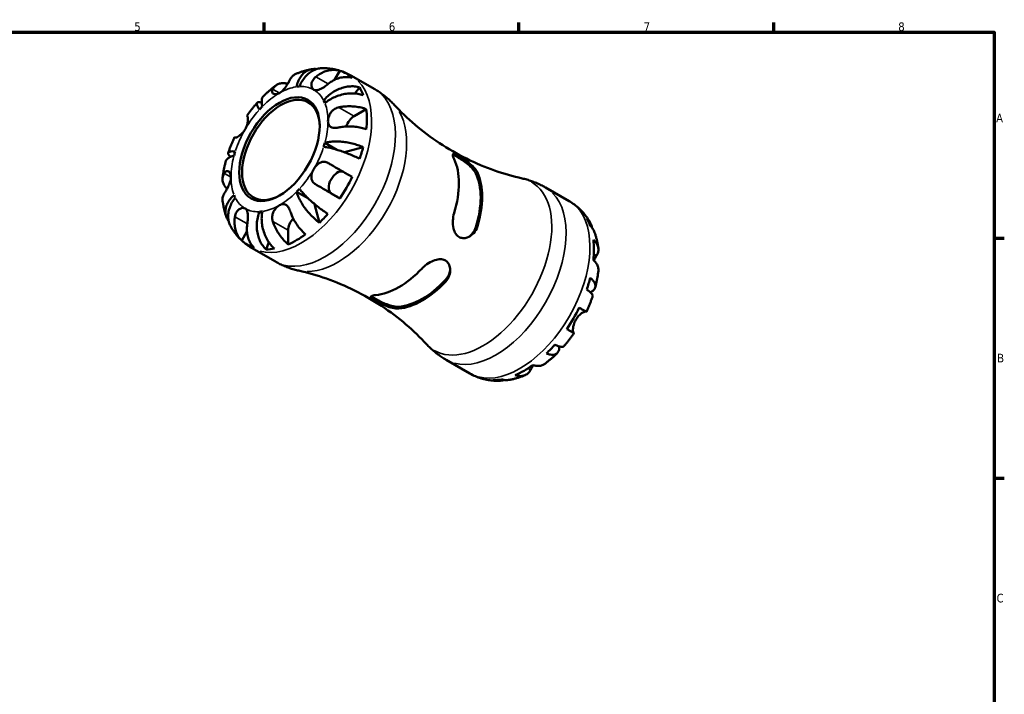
# Model space of a CAD drawing. Header units: millimetres. Extents: x -67 to 667, y 0 to 420.
# Tile 4 of 4: x 300 to 587, y 217 to 414. Entities that reach past the tile are written whole.
import ezdxf

# ---------------------------------------------------------------- set-up
doc = ezdxf.new("R2010")
doc.units = ezdxf.units.MM
for name, color, linetype, lineweight in [('Border (ISO)', 7, 'Continuous', 70), ('Visible (ISO)', 7, 'Continuous', 50), ('Visible Narrow (ISO)', 7, 'Continuous', 35)]:
    doc.layers.add(name, color=color, linetype=linetype, lineweight=lineweight)
doc.styles.add('Note Text (ISO)', font='tahoma.ttf')

# ---------------------------------------------------------------- blocks, each defined once
blk = doc.blocks.new('Borders Default Border')
at = {"layer": 'Border (ISO)'}
for p, q in [((371.25, 410), (371.25, 412.9)), ((445.5, 410), (445.5, 412.9)), ((519.75, 410), (519.75, 412.9)), ((584, 350), (586.9, 350)), ((584, 280), (586.9, 280))]:
    blk.add_line(p, q, dxfattribs=at)
at = {"layer": 'Border (ISO)', "flags": 128}
blk.add_lwpolyline([(10, 10), (10, 410), (584, 410), (584, 10), (10, 10)], dxfattribs=at)
at = {"layer": 'Border (ISO)', "color": 232, "true_color": 0xca0064, "char_height": 2.5, "attachment_point": 7, "style": 'Note Text (ISO)'}
for s, insert in [('5', (333.39, 410.35)), ('6', (407.58, 410.35)), ('7', (481.85, 410.4)), ('8', (556.06, 410.34)), ('A', (584.59, 383.75)), ('B', (584.89, 313.75)), ('C', (584.73, 243.71))]:
    blk.add_mtext(s, dxfattribs=dict(at, insert=insert))

msp = doc.modelspace()

# ---------------------------------------------------------------- linework, layer by layer
at = {"layer": 'Visible (ISO)'}
for p, q in [((391.751, 396.137), (393.291, 398.806)), ((396.54, 397.397), (403.483, 393.399)), ((397.665, 392.165), (399.075, 393.937)), ((388.59, 390.089), (389.34, 389.657)), ((397.483, 385.552), (401.013, 387.585)), ((388.936, 377.78), (392.446, 375.759)), ((394.651, 375.021), (400.088, 376.527)), ((453.236, 364.748), (460.18, 360.75)), ((380.695, 363.507), (384.133, 361.527)), ((393.291, 361.585), (390.795, 363.034)), ((387.354, 354.47), (385.958, 359.907)), ((369.877, 357.677), (370.625, 357.246)), ((364.699, 349.282), (366.226, 351.927)), ((378.25, 348.158), (378.25, 352.239)), ((371.79, 346.679), (372.616, 348.773)), ((367.596, 347.135), (374.539, 343.137)), ((424.292, 314.486), (431.236, 310.488))]:
    msp.add_line(p, q, dxfattribs=at)
for centre, major_axis, start_param, end_param in [((380.795, 372.999), (14.381, 24.973), 6.1560032, 6.4065), ((375.704, 375.931), (9.981, 17.332), 0.3587599, 0.4227708), ((380.795, 372.999), (14.381, 24.973), 5.8235409, 5.9535641), ((376.114, 375.695), (-7.985, -13.865), 2.372156, 7.0526219), ((375.704, 375.931), (9.981, 17.332), 1.1441581, 1.208169), ((375.704, 375.931), (9.981, 17.332), 5.8565471, 5.920558), ((380.795, 372.999), (-14.381, -24.973), 2.2290124, 2.4795092), ((397.483, 382.609), (1.797, 3.12), 0.7834645, 1.9182579), ((375.704, 375.931), (-9.981, -17.332), 1.9295562, 1.9935672), ((380.795, 372.999), (-14.381, -24.973), 1.8965501, 2.0265733), ((375.704, 375.931), (9.981, 17.332), 1.9295562, 1.9935672), ((410.494, 355.897), (12.348, 21.443), 5.0974192, 5.8942877), ((392.595, 366.152), (-1.797, -3.12), 3.2058999, 6.2812516), ((380.795, 372.999), (-14.381, -24.973), 1.4436142, 1.694111), ((417.282, 351.988), (12.045, 20.917), 5.0868124, 5.9048944), ((417.282, 351.988), (12.348, 21.443), 5.0974192, 5.8942877), ((375.704, 375.931), (-9.981, -17.332), 5.8565471, 5.920558), ((375.704, 375.931), (-9.981, -17.332), 1.1441581, 1.208169), ((375.704, 375.931), (-9.981, -17.332), 0.3587599, 0.4227708), ((380.795, 372.999), (-14.381, -24.973), 1.1111519, 1.2411751), ((380.795, 353.705), (1.797, 3.12), 1.2267569, 2.3542608), ((446.98, 334.886), (14.381, 24.973), 5.8235409, 5.9535641), ((380.795, 372.999), (-14.381, -24.973), 0.658216, 0.9087129), ((380.795, 372.999), (-14.381, -24.973), 6.1560032, 6.4065), ((446.98, 334.886), (14.381, 24.973), 5.370605, 5.6211019), ((380.795, 372.999), (-14.381, -24.973), 0.3257538, 0.455777), ((410.494, 355.897), (-12.348, -21.443), 0.3850302, 1.1818987), ((417.282, 351.988), (-12.045, -20.917), 0.3744235, 1.1925055), ((417.282, 351.988), (-12.348, -21.443), 0.3850302, 1.1818987), ((446.98, 334.886), (14.381, 24.973), 5.0381427, 5.168166), ((446.98, 334.886), (14.381, 24.973), 4.5852068, 4.8357037), ((446.98, 334.886), (14.381, 24.973), 4.2527446, 4.3827678), ((446.98, 334.886), (14.381, 24.973), 3.7998087, 4.0503055), ((446.98, 334.886), (-14.381, -24.973), 0.3257538, 0.455777)]:
    msp.add_ellipse(centre, major_axis=major_axis, ratio=0.5780931, start_param=start_param, end_param=end_param, dxfattribs=at)
msp.add_ellipse((375.704, 375.931), major_axis=(8.274, 14.368), ratio=0.5780931, dxfattribs=at)
for points, knots in [([(380.483, 397.861), (380.776, 397.984), (381.071, 398.101), (381.666, 398.323), (381.967, 398.428), (382.574, 398.626), (382.88, 398.718), (383.498, 398.89), (383.81, 398.969), (384.44, 399.113), (384.757, 399.178), (385.078, 399.236)], [0.13449766, 0.13449766, 0.13449766, 0.13449766, 0.17376263, 0.17376263, 0.2130276, 0.2130276, 0.25229257, 0.25229257, 0.29155754, 0.29155754, 0.33082251, 0.33082251, 0.33082251, 0.33082251]), ([(380.695, 394.104), (380.794, 394.603), (380.941, 395.126), (381.319, 396.097), (381.552, 396.545), (382.035, 397.293), (382.33, 397.661), (382.984, 398.289), (383.343, 398.55), (384.038, 398.934), (384.438, 399.093), (385.27, 399.286), (385.702, 399.32), (386.239, 399.295), (386.38, 399.282), (386.525, 399.263)], [4.0142513, 4.0142513, 4.0142513, 4.0142513, 4.1817861, 4.1817861, 4.3493209, 4.3493209, 4.5162129, 4.5162129, 4.683105, 4.683105, 4.8499282, 4.8499282, 5.0167515, 5.0167515, 5.0734986, 5.0734986, 5.0734986, 5.0734986]), ([(388.218, 399.532), (387.847, 399.529), (387.452, 399.488), (386.584, 399.302), (386.113, 399.136), (385.275, 398.739), (384.83, 398.471), (383.991, 397.824), (383.597, 397.447), (382.926, 396.681), (382.587, 396.221), (381.99, 395.228), (381.732, 394.695), (381.531, 394.185)], [0.36290587, 0.36290587, 0.36290587, 0.36290587, 0.49949435, 0.49949435, 0.66614868, 0.66614868, 0.83320875, 0.83320875, 1.00026882, 1.00026882, 1.16797277, 1.16797277, 1.33567673, 1.33567673, 1.33567673, 1.33567673]), ([(386.323, 397.057), (386.646, 397.319), (386.998, 397.569), (387.853, 398.095), (388.366, 398.344), (389.318, 398.708), (389.844, 398.858), (390.893, 399.033), (391.416, 399.059), (392.341, 399.012), (392.826, 398.937), (393.291, 398.806)], [4.42788405, 4.42788405, 4.42788405, 4.42788405, 4.5512464, 4.5512464, 4.71913293, 4.71913293, 4.88586959, 4.88586959, 5.05260626, 5.05260626, 5.21400469, 5.21400469, 5.21400469, 5.21400469]), ([(388.218, 399.533), (388.777, 399.537), (389.341, 399.516), (390.473, 399.416), (391.042, 399.337), (392.176, 399.118), (392.742, 398.977), (393.861, 398.633), (394.414, 398.429), (395.497, 397.959), (396.027, 397.693), (396.54, 397.397)], [0.45605904, 0.45605904, 0.45605904, 0.45605904, 0.52154012, 0.52154012, 0.5870212, 0.5870212, 0.65250229, 0.65250229, 0.71798337, 0.71798337, 0.78346445, 0.78346445, 0.78346445, 0.78346445]), ([(378.869, 396.334), (378.868, 396.332), (378.867, 396.33), (378.802, 396.209), (378.732, 396.08), (378.589, 395.819), (378.517, 395.69), (378.345, 395.389), (378.244, 395.215), (377.948, 394.724), (377.742, 394.401), (377.259, 393.721), (376.983, 393.374), (376.372, 392.746), (376.041, 392.476), (375.704, 392.282)], [-0.58332629, -0.58332629, -0.58332629, -0.58332629, -0.58206847, -0.58206847, -0.51861604, -0.51861604, -0.4628074, -0.4628074, -0.39473272, -0.39473272, -0.27692423, -0.27692423, -0.14288351, -0.14288351, 0, 0, 0, 0]), ([(380.484, 397.861), (380.352, 397.806), (380.228, 397.744), (379.836, 397.511), (379.56, 397.284), (379.15, 396.804), (378.997, 396.574), (378.869, 396.334)], [0.5982791, 0.5982791, 0.5982791, 0.5982791, 0.6675394, 0.6675394, 0.83495179, 0.83495179, 0.95687108, 0.95687108, 0.95687108, 0.95687108]), ([(385.704, 393.252), (385.574, 393.327), (385.459, 393.426), (385.256, 393.677), (385.171, 393.83), (385.025, 394.248), (384.989, 394.527), (385.034, 395.108), (385.109, 395.4), (385.327, 395.893), (385.442, 396.091), (385.714, 396.467), (385.869, 396.643), (386.131, 396.895), (386.225, 396.978), (386.323, 397.057)], [0, 0, 0, 0, 0.07774953, 0.07774953, 0.16081914, 0.16081914, 0.27783798, 0.27783798, 0.3882896, 0.3882896, 0.46542959, 0.46542959, 0.54035429, 0.54035429, 0.57953204, 0.57953204, 0.57953204, 0.57953204]), ([(396.891, 396.717), (396.426, 396.848), (395.941, 396.923), (395.016, 396.97), (394.493, 396.944), (393.444, 396.768), (392.918, 396.619), (391.966, 396.255), (391.453, 396.005), (390.598, 395.48), (390.246, 395.229), (389.923, 394.968)], [0.17075309, 0.17075309, 0.17075309, 0.17075309, 0.33215152, 0.33215152, 0.49888818, 0.49888818, 0.66562485, 0.66562485, 0.83351137, 0.83351137, 0.95687373, 0.95687373, 0.95687373, 0.95687373]), ([(371.086, 391.426), (371.318, 391.654), (371.553, 391.879), (372.029, 392.321), (372.269, 392.539), (372.754, 392.967), (373, 393.177), (373.496, 393.589), (373.746, 393.792), (374.252, 394.189), (374.508, 394.383), (374.766, 394.574)], [5.94598306, 5.94598306, 5.94598306, 5.94598306, 5.98561931, 5.98561931, 6.02525556, 6.02525556, 6.06489181, 6.06489181, 6.10452805, 6.10452805, 6.1441643, 6.1441643, 6.1441643, 6.1441643]), ([(375.704, 392.282), (375.497, 392.163), (375.291, 392.073), (374.871, 391.951), (374.66, 391.925), (374.196, 391.949), (373.968, 392.038), (373.706, 392.287), (373.636, 392.414), (373.585, 392.652), (373.581, 392.752), (373.605, 392.952), (373.629, 393.051), (373.696, 393.235), (373.733, 393.319), (373.778, 393.403)], [0, 0, 0, 0, 0.08783311, 0.08783311, 0.18435408, 0.18435408, 0.32279749, 0.32279749, 0.41754463, 0.41754463, 0.47774931, 0.47774931, 0.53276241, 0.53276241, 0.57681269, 0.57681269, 0.57681269, 0.57681269]), ([(373.778, 393.403), (373.907, 393.645), (374.062, 393.877), (374.476, 394.359), (374.753, 394.586), (375.31, 394.912), (375.64, 395.042), (376.351, 395.185), (376.733, 395.198), (377.401, 395.134), (377.74, 395.067), (378.09, 394.96)], [4.42788405, 4.42788405, 4.42788405, 4.42788405, 4.5512464, 4.5512464, 4.71913293, 4.71913293, 4.88586959, 4.88586959, 5.05260626, 5.05260626, 5.19281402, 5.19281402, 5.19281402, 5.19281402]), ([(389.923, 394.968), (389.819, 394.884), (389.712, 394.799), (389.41, 394.563), (389.211, 394.414), (388.798, 394.12), (388.587, 393.976), (388.082, 393.659), (387.795, 393.498), (387.167, 393.214), (386.84, 393.114), (386.223, 393.059), (385.942, 393.114), (385.704, 393.252)], [-0.58004807, -0.58004807, -0.58004807, -0.58004807, -0.5384523, -0.5384523, -0.46383793, -0.46383793, -0.3862639, -0.3862639, -0.27840269, -0.27840269, -0.14277912, -0.14277912, 0, 0, 0, 0]), ([(388.59, 390.089), (388.93, 390.517), (389.341, 390.962), (390.237, 391.782), (390.723, 392.156), (391.652, 392.772), (392.182, 393.071), (393.274, 393.57), (393.836, 393.771), (394.872, 394.054), (395.44, 394.162), (396.563, 394.269), (397.117, 394.266), (398.088, 394.175), (398.595, 394.082), (399.075, 393.937)], [4.0142509, 4.0142509, 4.0142509, 4.0142509, 4.1819549, 4.1819549, 4.3496588, 4.3496588, 4.5167189, 4.5167189, 4.6837789, 4.6837789, 4.8504333, 4.8504333, 5.0170876, 5.0170876, 5.1791816, 5.1791816, 5.1791816, 5.1791816]), ([(403.483, 393.399), (403.914, 393.151), (404.336, 392.89), (405.163, 392.343), (405.567, 392.058), (406.353, 391.465), (406.736, 391.158), (407.477, 390.525), (407.835, 390.2), (408.527, 389.533), (408.86, 389.192), (409.18, 388.846)], [0.78346445, 0.78346445, 0.78346445, 0.78346445, 0.8192393, 0.8192393, 0.85501414, 0.85501414, 0.89078898, 0.89078898, 0.92656383, 0.92656383, 0.96233867, 0.96233867, 0.96233867, 0.96233867]), ([(371.086, 391.426), (371.018, 391.359), (370.954, 391.285), (370.749, 390.993), (370.645, 390.735), (370.526, 390.197), (370.501, 389.868), (370.545, 389.14), (370.614, 388.741), (370.713, 388.356)], [0.76929191, 0.76929191, 0.76929191, 0.76929191, 0.83320875, 0.83320875, 1.00026882, 1.00026882, 1.16797277, 1.16797277, 1.33567673, 1.33567673, 1.33567673, 1.33567673]), ([(400.088, 391.693), (399.599, 391.857), (399.079, 391.98), (398.076, 392.141), (397.501, 392.191), (396.328, 392.197), (395.73, 392.153), (394.635, 392.002), (394.037, 391.88), (392.869, 391.549), (392.299, 391.34), (391.291, 390.896), (390.762, 390.62), (389.776, 390), (389.319, 389.656), (388.936, 389.322)], [0.1707461, 0.1707461, 0.1707461, 0.1707461, 0.33284, 0.33284, 0.4994944, 0.4994944, 0.6661487, 0.6661487, 0.8332087, 0.8332087, 1.0002688, 1.0002688, 1.1679728, 1.1679728, 1.3356767, 1.3356767, 1.3356767, 1.3356767]), ([(366.203, 385.612), (366.389, 385.88), (366.578, 386.146), (366.961, 386.672), (367.156, 386.933), (367.551, 387.449), (367.751, 387.705), (368.157, 388.211), (368.362, 388.461), (368.779, 388.956), (368.99, 389.201), (369.204, 389.442)], [5.64090934, 5.64090934, 5.64090934, 5.64090934, 5.67983084, 5.67983084, 5.71875234, 5.71875234, 5.75767384, 5.75767384, 5.79659533, 5.79659533, 5.83551683, 5.83551683, 5.83551683, 5.83551683]), ([(369.877, 387.474), (369.676, 387.752), (369.496, 388.034), (369.234, 388.532), (369.153, 388.749), (369.084, 389.089), (369.09, 389.243), (369.204, 389.472), (369.312, 389.547), (369.585, 389.618), (369.775, 389.623), (370.166, 389.561), (370.342, 389.518), (370.526, 389.462)], [4.0142509, 4.0142509, 4.0142509, 4.0142509, 4.18195485, 4.18195485, 4.34965881, 4.34965881, 4.51671888, 4.51671888, 4.68377895, 4.68377895, 4.85043327, 4.85043327, 4.9609653, 4.9609653, 4.9609653, 4.9609653]), ([(389.846, 384.075), (389.846, 384.304), (389.869, 384.546), (389.966, 385.065), (390.044, 385.341), (390.313, 386.032), (390.54, 386.435), (391.036, 387.045), (391.267, 387.269), (391.713, 387.602), (391.915, 387.724), (392.341, 387.932), (392.565, 388.014), (392.866, 388.095), (392.938, 388.112), (393.011, 388.127)], [-2.49913258, -2.49913258, -2.49913258, -2.49913258, -2.41505436, -2.41505436, -2.32384732, -2.32384732, -2.1841143, -2.1841143, -2.08674766, -2.08674766, -2.01440674, -2.01440674, -1.93994266, -1.93994266, -1.91637503, -1.91637503, -1.91637503, -1.91637503]), ([(393.011, 388.127), (393.414, 388.211), (393.847, 388.281), (394.885, 388.402), (395.496, 388.435), (396.611, 388.437), (397.219, 388.406), (398.408, 388.271), (398.99, 388.167), (400.001, 387.927), (400.523, 387.771), (401.013, 387.585)], [4.42788405, 4.42788405, 4.42788405, 4.42788405, 4.5512464, 4.5512464, 4.71913293, 4.71913293, 4.88586959, 4.88586959, 5.05260626, 5.05260626, 5.21400469, 5.21400469, 5.21400469, 5.21400469]), ([(446.439, 367.39), (443.832, 367.971), (441.125, 368.736), (435.658, 370.659), (432.898, 371.818), (427.49, 374.501), (424.842, 376.026), (419.806, 379.357), (417.419, 381.162), (413.011, 384.925), (410.991, 386.883), (409.18, 388.846)], [0.60459024, 0.60459024, 0.60459024, 0.60459024, 0.67613993, 0.67613993, 0.74768961, 0.74768961, 0.8192393, 0.8192393, 0.89078898, 0.89078898, 0.96233867, 0.96233867, 0.96233867, 0.96233867]), ([(366.323, 385.54), (366.344, 385.528), (366.364, 385.508), (366.417, 385.434), (366.447, 385.363), (366.495, 385.169), (366.514, 385.046), (366.537, 384.693), (366.532, 384.446), (366.465, 383.815), (366.389, 383.421), (366.129, 382.583), (365.942, 382.147), (365.704, 381.734)], [-0.58004807, -0.58004807, -0.58004807, -0.58004807, -0.5384523, -0.5384523, -0.46383793, -0.46383793, -0.3862639, -0.3862639, -0.27840269, -0.27840269, -0.14277912, -0.14277912, 0, 0, 0, 0]), ([(366.203, 385.612), (366.203, 385.612), (366.204, 385.611), (366.219, 385.602), (366.259, 385.578), (366.323, 385.54)], [0.80824622, 0.80824622, 0.80824622, 0.80824622, 0.83495179, 0.83495179, 0.95687108, 0.95687108, 0.95687108, 0.95687108]), ([(365.704, 381.734), (365.574, 381.51), (365.431, 381.294), (365.113, 380.874), (364.938, 380.672), (364.504, 380.228), (364.245, 380.008), (363.765, 379.66), (363.549, 379.531), (363.233, 379.378), (363.119, 379.334), (362.929, 379.283), (362.854, 379.275), (362.768, 379.285), (362.743, 379.293), (362.723, 379.305)], [0, 0, 0, 0, 0.07774953, 0.07774953, 0.16081914, 0.16081914, 0.27783798, 0.27783798, 0.3882896, 0.3882896, 0.46542959, 0.46542959, 0.54035429, 0.54035429, 0.57953204, 0.57953204, 0.57953204, 0.57953204]), ([(393.011, 382.241), (392.862, 382.21), (392.715, 382.185), (392.355, 382.135), (392.146, 382.118), (391.729, 382.111), (391.524, 382.124), (391.058, 382.202), (390.817, 382.286), (390.362, 382.566), (390.174, 382.781), (389.911, 383.341), (389.846, 383.687), (389.846, 384.075)], [-0.57647647, -0.57647647, -0.57647647, -0.57647647, -0.52968676, -0.52968676, -0.46054026, -0.46054026, -0.38562403, -0.38562403, -0.27730827, -0.27730827, -0.14258086, -0.14258086, 0, 0, 0, 0]), ([(401.013, 381.699), (400.523, 381.885), (400.001, 382.041), (398.99, 382.281), (398.408, 382.385), (397.219, 382.52), (396.611, 382.55), (395.496, 382.549), (394.885, 382.516), (393.847, 382.395), (393.414, 382.325), (393.011, 382.241)], [0.17075309, 0.17075309, 0.17075309, 0.17075309, 0.33215152, 0.33215152, 0.49888818, 0.49888818, 0.66562485, 0.66562485, 0.83351137, 0.83351137, 0.95687373, 0.95687373, 0.95687373, 0.95687373]), ([(360.786, 374.862), (360.888, 375.168), (360.995, 375.474), (361.215, 376.082), (361.329, 376.385), (361.564, 376.99), (361.686, 377.291), (361.936, 377.891), (362.064, 378.19), (362.328, 378.786), (362.464, 379.082), (362.603, 379.377)], [5.16004184, 5.16004184, 5.16004184, 5.16004184, 5.19896426, 5.19896426, 5.23788668, 5.23788668, 5.27680911, 5.27680911, 5.31573153, 5.31573153, 5.35465395, 5.35465395, 5.35465395, 5.35465395]), ([(362.723, 379.305), (362.659, 379.343), (362.618, 379.367), (362.591, 379.385), (362.632, 379.362), (362.727, 379.308), (362.744, 379.299), (362.762, 379.288)], [4.42788405, 4.42788405, 4.42788405, 4.42788405, 4.5512464, 4.5512464, 4.71913293, 4.71913293, 4.74980601, 4.74980601, 4.74980601, 4.74980601]), ([(399.075, 373.115), (398.595, 373.358), (398.088, 373.598), (397.117, 374.038), (396.563, 374.275), (395.44, 374.728), (394.872, 374.944), (393.836, 375.314), (393.274, 375.503), (392.182, 375.842), (391.652, 375.992), (390.723, 376.232), (390.237, 376.344), (389.341, 376.517), (388.93, 376.578), (388.59, 376.614)], [0.1707461, 0.1707461, 0.1707461, 0.1707461, 0.33284, 0.33284, 0.4994944, 0.4994944, 0.6661487, 0.6661487, 0.8332087, 0.8332087, 1.0002688, 1.0002688, 1.1679728, 1.1679728, 1.3356767, 1.3356767, 1.3356767, 1.3356767]), ([(388.936, 377.78), (389.319, 377.886), (389.776, 377.98), (390.762, 378.11), (391.291, 378.147), (392.299, 378.169), (392.869, 378.156), (394.037, 378.073), (394.635, 378.003), (395.73, 377.832), (396.328, 377.716), (397.501, 377.434), (398.076, 377.268), (399.079, 376.935), (399.599, 376.739), (400.088, 376.527)], [4.0142509, 4.0142509, 4.0142509, 4.0142509, 4.1819549, 4.1819549, 4.3496588, 4.3496588, 4.5167189, 4.5167189, 4.6837789, 4.6837789, 4.8504333, 4.8504333, 5.0170876, 5.0170876, 5.1791816, 5.1791816, 5.1791816, 5.1791816]), ([(362.472, 374.082), (362.089, 373.976), (361.71, 373.838), (361.059, 373.515), (360.787, 373.33), (360.383, 372.961), (360.212, 372.743), (360.064, 372.422), (360.032, 372.332), (360.009, 372.241)], [4.0142509, 4.0142509, 4.0142509, 4.0142509, 4.18195485, 4.18195485, 4.34965881, 4.34965881, 4.51671888, 4.51671888, 4.57987548, 4.57987548, 4.57987548, 4.57987548]), ([(361.448, 373.707), (361.301, 373.842), (361.171, 373.976), (360.918, 374.285), (360.825, 374.45), (360.75, 374.719), (360.76, 374.848), (360.9, 375.057), (361.03, 375.137), (361.357, 375.244), (361.584, 375.281), (362.145, 375.301), (362.478, 375.284), (362.818, 375.248)], [0.3858829, 0.3858829, 0.3858829, 0.3858829, 0.49999979, 0.49999979, 0.66682306, 0.66682306, 0.83371509, 0.83371509, 1.00060713, 1.00060713, 1.16814194, 1.16814194, 1.33567675, 1.33567675, 1.33567675, 1.33567675]), ([(426.62, 373.032), (426.558, 373.166), (426.503, 373.292), (426.292, 373.817), (426.214, 374.119), (426.251, 374.469), (426.342, 374.546), (426.677, 374.521), (426.889, 374.45), (427.429, 374.2), (427.739, 374.034), (428.458, 373.616), (428.852, 373.373), (429.777, 372.766), (430.301, 372.396), (431.39, 371.547), (431.939, 371.058), (432.834, 370.087), (433.183, 369.602), (433.4, 369.139), (433.404, 369.131), (433.408, 369.123)], [-1.8272566, -1.8272566, -1.8272566, -1.8272566, -1.7595956, -1.7595956, -1.5257431, -1.5257431, -1.3211598, -1.3211598, -1.1555232, -1.1555232, -1.0044568, -1.0044568, -0.8533004, -0.8533004, -0.6629744, -0.6629744, -0.4322923, -0.4322923, -0.2041471, -0.2041471, -0.2000439, -0.2000439, -0.2000439, -0.2000439]), ([(426.231, 374.238), (426.306, 374.22), (426.391, 374.193), (426.773, 374.046), (427.156, 373.85), (427.585, 373.603), (428.014, 373.356), (428.528, 373.035), (429.574, 372.323), (430.106, 371.93), (431.086, 371.127), (431.595, 370.657), (432.427, 369.723), (432.747, 369.26), (432.941, 368.854)], [-0.2425601, -0.2425601, -0.2425601, -0.2425601, -0.1821622, -0.1821622, 0, 0, 0, 0.1821622, 0.1821622, 0.3643245, 0.3643245, 0.5711606, 0.5711606, 0.7779968, 0.7779968, 0.7779968, 0.7779968]), ([(359.119, 367.48), (359.156, 367.799), (359.196, 368.117), (359.288, 368.754), (359.338, 369.072), (359.448, 369.708), (359.507, 370.025), (359.635, 370.66), (359.704, 370.977), (359.85, 371.61), (359.927, 371.926), (360.008, 372.241)], [4.85146325, 4.85146325, 4.85146325, 4.85146325, 4.89109308, 4.89109308, 4.93072292, 4.93072292, 4.97035276, 4.97035276, 5.0099826, 5.0099826, 5.04961244, 5.04961244, 5.04961244, 5.04961244]), ([(385.704, 370.128), (385.834, 370.352), (385.977, 370.568), (386.297, 370.988), (386.475, 371.188), (386.93, 371.619), (387.215, 371.825), (387.802, 372.111), (388.096, 372.194), (388.607, 372.236), (388.817, 372.225), (389.229, 372.148), (389.428, 372.084), (389.725, 371.952), (389.825, 371.901), (389.923, 371.844)], [0, 0, 0, 0, 0.07774953, 0.07774953, 0.16081914, 0.16081914, 0.27783798, 0.27783798, 0.3882896, 0.3882896, 0.46542959, 0.46542959, 0.54035429, 0.54035429, 0.57953204, 0.57953204, 0.57953204, 0.57953204]), ([(389.923, 371.844), (390.243, 371.659), (390.59, 371.459), (391.439, 370.968), (391.951, 370.672), (392.902, 370.123), (393.429, 369.818), (394.482, 369.211), (395.007, 368.908), (395.935, 368.372), (396.423, 368.09), (396.891, 367.821)], [4.42789013, 4.42789013, 4.42789013, 4.42789013, 4.54980941, 4.54980941, 4.7172218, 4.7172218, 4.88443989, 4.88443989, 5.05165798, 5.05165798, 5.21398971, 5.21398971, 5.21398971, 5.21398971]), ([(360.452, 364.412), (360.184, 364.661), (359.956, 364.92), (359.566, 365.465), (359.386, 365.8), (359.152, 366.485), (359.099, 366.835), (359.102, 367.477), (359.159, 367.829), (359.368, 368.426), (359.491, 368.676), (359.636, 368.908)], [0.19206451, 0.19206451, 0.19206451, 0.19206451, 0.33215152, 0.33215152, 0.49888818, 0.49888818, 0.66562485, 0.66562485, 0.83351137, 0.83351137, 0.95687373, 0.95687373, 0.95687373, 0.95687373]), ([(359.636, 368.908), (359.689, 368.994), (359.746, 369.071), (359.894, 369.243), (359.989, 369.326), (360.195, 369.454), (360.307, 369.494), (360.585, 369.525), (360.748, 369.485), (361.088, 369.272), (361.253, 369.07), (361.494, 368.523), (361.562, 368.176), (361.562, 367.787)], [-0.57647647, -0.57647647, -0.57647647, -0.57647647, -0.52968676, -0.52968676, -0.46054026, -0.46054026, -0.38562403, -0.38562403, -0.27730827, -0.27730827, -0.14258086, -0.14258086, 0, 0, 0, 0]), ([(361.562, 367.787), (361.562, 367.558), (361.539, 367.317), (361.445, 366.796), (361.37, 366.518), (361.133, 365.809), (360.946, 365.382), (360.601, 364.685), (360.455, 364.413), (360.204, 363.967), (360.1, 363.789), (359.9, 363.451), (359.805, 363.294), (359.689, 363.107), (359.662, 363.063), (359.636, 363.021)], [-2.49913258, -2.49913258, -2.49913258, -2.49913258, -2.41505436, -2.41505436, -2.32384732, -2.32384732, -2.1841143, -2.1841143, -2.08674766, -2.08674766, -2.01440674, -2.01440674, -1.93994266, -1.93994266, -1.91637503, -1.91637503, -1.91637503, -1.91637503]), ([(386.323, 365.609), (386.219, 365.669), (386.119, 365.735), (385.854, 365.932), (385.701, 366.074), (385.431, 366.394), (385.317, 366.573), (385.105, 367.034), (385.034, 367.325), (384.985, 368.023), (385.038, 368.431), (385.277, 369.281), (385.466, 369.716), (385.704, 370.128)], [-0.58004807, -0.58004807, -0.58004807, -0.58004807, -0.5384523, -0.5384523, -0.46383793, -0.46383793, -0.3862639, -0.3862639, -0.27840269, -0.27840269, -0.14277912, -0.14277912, 0, 0, 0, 0]), ([(446.439, 367.39), (446.899, 367.287), (447.361, 367.17), (448.285, 366.906), (448.746, 366.76), (449.666, 366.436), (450.123, 366.26), (451.03, 365.877), (451.48, 365.671), (452.368, 365.23), (452.806, 364.996), (453.236, 364.748)], [0.60459024, 0.60459024, 0.60459024, 0.60459024, 0.64036508, 0.64036508, 0.67613993, 0.67613993, 0.71191477, 0.71191477, 0.74768961, 0.74768961, 0.78346445, 0.78346445, 0.78346445, 0.78346445]), ([(393.291, 361.585), (392.826, 361.853), (392.341, 362.133), (391.416, 362.667), (390.893, 362.969), (389.844, 363.574), (389.318, 363.878), (388.366, 364.428), (387.853, 364.724), (386.998, 365.219), (386.646, 365.422), (386.323, 365.609)], [0.17075309, 0.17075309, 0.17075309, 0.17075309, 0.33215152, 0.33215152, 0.49888818, 0.49888818, 0.66562485, 0.66562485, 0.83351137, 0.83351137, 0.95687373, 0.95687373, 0.95687373, 0.95687373]), ([(359.636, 363.021), (359.491, 362.789), (359.368, 362.54), (359.159, 361.942), (359.102, 361.591), (359.1, 361.143), (359.108, 361.013), (359.124, 360.881)], [4.42788405, 4.42788405, 4.42788405, 4.42788405, 4.5512464, 4.5512464, 4.71913293, 4.71913293, 4.78439088, 4.78439088, 4.78439088, 4.78439088]), ([(360.916, 354.95), (360.833, 355.059), (360.756, 355.167), (360.47, 355.612), (360.282, 356.001), (360.032, 356.814), (359.968, 357.239), (359.952, 358.03), (359.997, 358.47), (360.212, 359.35), (360.383, 359.789), (360.787, 360.58), (361.059, 361.005), (361.71, 361.818), (362.089, 362.206), (362.472, 362.541)], [0.2794445, 0.2794445, 0.2794445, 0.2794445, 0.33284, 0.33284, 0.4994944, 0.4994944, 0.6661487, 0.6661487, 0.8332087, 0.8332087, 1.0002688, 1.0002688, 1.1679728, 1.1679728, 1.3356767, 1.3356767, 1.3356767, 1.3356767]), ([(362.818, 361.773), (362.478, 361.346), (362.145, 360.856), (361.584, 359.845), (361.357, 359.323), (361.03, 358.361), (360.9, 357.832), (360.76, 356.785), (360.75, 356.267), (360.825, 355.344), (360.918, 354.853), (361.188, 354.019), (361.346, 353.666), (361.523, 353.349)], [4.01425128, 4.01425128, 4.01425128, 4.01425128, 4.1817861, 4.1817861, 4.34932091, 4.34932091, 4.51621294, 4.51621294, 4.68310497, 4.68310497, 4.84992824, 4.84992824, 4.98325404, 4.98325404, 4.98325404, 4.98325404]), ([(387.354, 354.47), (386.925, 354.786), (386.495, 355.138), (385.705, 355.84), (385.273, 356.255), (384.442, 357.129), (384.042, 357.589), (383.347, 358.452), (382.988, 358.935), (382.333, 359.906), (382.037, 360.394), (381.553, 361.279), (381.32, 361.757), (380.941, 362.678), (380.794, 363.121), (380.695, 363.507)], [0.1707461, 0.1707461, 0.1707461, 0.1707461, 0.33284, 0.33284, 0.4994944, 0.4994944, 0.6661487, 0.6661487, 0.8332087, 0.8332087, 1.0002688, 1.0002688, 1.1679728, 1.1679728, 1.3356767, 1.3356767, 1.3356767, 1.3356767]), ([(381.531, 364.389), (381.732, 364.111), (381.989, 363.785), (382.585, 363.094), (382.924, 362.729), (383.594, 362.042), (383.988, 361.658), (384.826, 360.882), (385.27, 360.49), (386.108, 359.778), (386.579, 359.392), (387.534, 358.646), (388.017, 358.285), (388.885, 357.663), (389.349, 357.344), (389.8, 357.05)], [4.0142513, 4.0142513, 4.0142513, 4.0142513, 4.1817861, 4.1817861, 4.3493209, 4.3493209, 4.5162129, 4.5162129, 4.683105, 4.683105, 4.8499282, 4.8499282, 5.0167515, 5.0167515, 5.1791755, 5.1791755, 5.1791755, 5.1791755]), ([(360.221, 356.216), (360.111, 356.522), (360.009, 356.829), (359.821, 357.447), (359.734, 357.756), (359.575, 358.378), (359.503, 358.689), (359.372, 359.313), (359.313, 359.626), (359.209, 360.253), (359.163, 360.567), (359.124, 360.881)], [4.38151969, 4.38151969, 4.38151969, 4.38151969, 4.4207795, 4.4207795, 4.4600393, 4.4600393, 4.49929911, 4.49929911, 4.53855891, 4.53855891, 4.57781872, 4.57781872, 4.57781872, 4.57781872]), ([(362.723, 356.181), (362.744, 356.314), (362.771, 356.444), (362.861, 356.802), (362.937, 357.022), (363.128, 357.444), (363.244, 357.643), (363.56, 358.069), (363.771, 358.273), (364.284, 358.624), (364.587, 358.738), (365.182, 358.804), (365.466, 358.749), (365.704, 358.611)], [-0.58004807, -0.58004807, -0.58004807, -0.58004807, -0.5384523, -0.5384523, -0.46383793, -0.46383793, -0.3862639, -0.3862639, -0.27840269, -0.27840269, -0.14277912, -0.14277912, 0, 0, 0, 0]), ([(373.778, 354.814), (373.73, 354.959), (373.691, 355.107), (373.616, 355.479), (373.591, 355.706), (373.583, 356.183), (373.604, 356.432), (373.715, 357.034), (373.83, 357.379), (374.184, 358.109), (374.44, 358.474), (375.034, 359.119), (375.368, 359.387), (375.704, 359.58)], [-0.57647647, -0.57647647, -0.57647647, -0.57647647, -0.52968676, -0.52968676, -0.46054026, -0.46054026, -0.38562403, -0.38562403, -0.27730827, -0.27730827, -0.14258086, -0.14258086, 0, 0, 0, 0]), ([(375.704, 359.58), (375.902, 359.694), (376.1, 359.781), (376.503, 359.902), (376.706, 359.929), (377.201, 359.903), (377.478, 359.8), (377.909, 359.475), (378.072, 359.301), (378.333, 358.936), (378.436, 358.763), (378.628, 358.381), (378.717, 358.174), (378.821, 357.887), (378.846, 357.817), (378.869, 357.746)], [-2.49913258, -2.49913258, -2.49913258, -2.49913258, -2.41505436, -2.41505436, -2.32384732, -2.32384732, -2.1841143, -2.1841143, -2.08674766, -2.08674766, -2.01440674, -2.01440674, -1.93994266, -1.93994266, -1.91637503, -1.91637503, -1.91637503, -1.91637503]), ([(460.18, 360.75), (460.699, 360.451), (461.201, 360.122), (462.162, 359.411), (462.62, 359.03), (463.487, 358.223), (463.896, 357.799), (464.66, 356.915), (465.016, 356.456), (465.674, 355.513), (465.976, 355.029), (466.253, 354.537)], [0.78346445, 0.78346445, 0.78346445, 0.78346445, 0.84972778, 0.84972778, 0.91599111, 0.91599111, 0.98225444, 0.98225444, 1.04851777, 1.04851777, 1.1147811, 1.1147811, 1.1147811, 1.1147811]), ([(364.699, 349.282), (364.352, 349.619), (364.044, 350.001), (363.54, 350.776), (363.301, 351.241), (362.927, 352.236), (362.793, 352.765), (362.632, 353.771), (362.591, 354.339), (362.618, 355.341), (362.659, 355.771), (362.723, 356.181)], [0.17075309, 0.17075309, 0.17075309, 0.17075309, 0.33215152, 0.33215152, 0.49888818, 0.49888818, 0.66562485, 0.66562485, 0.83351137, 0.83351137, 0.95687373, 0.95687373, 0.95687373, 0.95687373]), ([(365.704, 358.611), (365.834, 358.535), (365.949, 358.436), (366.154, 358.184), (366.242, 358.029), (366.409, 357.6), (366.471, 357.306), (366.533, 356.663), (366.537, 356.325), (366.512, 355.721), (366.494, 355.467), (366.444, 354.963), (366.414, 354.715), (366.362, 354.343), (366.343, 354.217), (366.323, 354.092)], [0, 0, 0, 0, 0.07774953, 0.07774953, 0.16081914, 0.16081914, 0.27783798, 0.27783798, 0.3882896, 0.3882896, 0.46542959, 0.46542959, 0.54035429, 0.54035429, 0.57953204, 0.57953204, 0.57953204, 0.57953204]), ([(371.79, 346.679), (371.425, 347.021), (371.09, 347.413), (370.525, 348.208), (370.245, 348.685), (369.775, 349.709), (369.585, 350.255), (369.312, 351.293), (369.204, 351.879), (369.09, 353.074), (369.084, 353.683), (369.153, 354.796), (369.234, 355.403), (369.496, 356.589), (369.676, 357.168), (369.877, 357.677)], [0.1707461, 0.1707461, 0.1707461, 0.1707461, 0.33284, 0.33284, 0.4994944, 0.4994944, 0.6661487, 0.6661487, 0.8332087, 0.8332087, 1.0002688, 1.0002688, 1.1679728, 1.1679728, 1.3356767, 1.3356767, 1.3356767, 1.3356767]), ([(370.713, 357.758), (370.614, 357.259), (370.545, 356.691), (370.501, 355.526), (370.526, 354.929), (370.645, 353.834), (370.749, 353.235), (371.046, 352.058), (371.239, 351.48), (371.656, 350.456), (371.917, 349.917), (372.51, 348.905), (372.841, 348.432), (373.482, 347.645), (373.849, 347.257), (374.237, 346.916)], [4.0142509, 4.0142509, 4.0142509, 4.0142509, 4.1819549, 4.1819549, 4.3496588, 4.3496588, 4.5167189, 4.5167189, 4.6837789, 4.6837789, 4.8504333, 4.8504333, 5.0170876, 5.0170876, 5.1791816, 5.1791816, 5.1791816, 5.1791816]), ([(378.869, 357.746), (378.998, 357.355), (379.153, 356.945), (379.567, 355.985), (379.844, 355.439), (380.401, 354.473), (380.731, 353.962), (381.442, 353), (381.824, 352.548), (382.538, 351.794), (382.935, 351.42), (383.341, 351.09)], [4.42788405, 4.42788405, 4.42788405, 4.42788405, 4.5512464, 4.5512464, 4.71913293, 4.71913293, 4.88586959, 4.88586959, 5.05260626, 5.05260626, 5.21400469, 5.21400469, 5.21400469, 5.21400469]), ([(433.408, 353.426), (433.346, 353.221), (433.272, 353.02), (432.894, 352.156), (432.469, 351.565), (431.512, 350.684), (430.998, 350.364), (430.016, 350.017), (429.559, 349.946), (428.707, 350.017), (428.321, 350.139), (427.622, 350.569), (427.324, 350.867), (426.773, 351.689), (426.559, 352.238), (426.258, 353.54), (426.205, 354.315), (426.278, 355.844), (426.403, 356.601), (426.612, 357.31), (426.616, 357.323), (426.62, 357.335)], [-1.8272566, -1.8272566, -1.8272566, -1.8272566, -1.7595956, -1.7595956, -1.5257431, -1.5257431, -1.3211598, -1.3211598, -1.1555232, -1.1555232, -1.0044568, -1.0044568, -0.8533004, -0.8533004, -0.6629744, -0.6629744, -0.4322923, -0.4322923, -0.2041471, -0.2041471, -0.2000439, -0.2000439, -0.2000439, -0.2000439]), ([(367.596, 347.135), (367.077, 347.435), (366.575, 347.763), (365.614, 348.474), (365.156, 348.855), (364.288, 349.662), (363.88, 350.087), (363.115, 350.97), (362.76, 351.429), (362.102, 352.372), (361.8, 352.856), (361.523, 353.348)], [3.92505711, 3.92505711, 3.92505711, 3.92505711, 3.99132044, 3.99132044, 4.05758377, 4.05758377, 4.1238471, 4.1238471, 4.19011043, 4.19011043, 4.25637376, 4.25637376, 4.25637376, 4.25637376]), ([(366.323, 354.092), (366.259, 353.686), (366.219, 353.262), (366.19, 352.266), (366.23, 351.698), (366.389, 350.693), (366.523, 350.161), (366.896, 349.163), (367.135, 348.695), (367.64, 347.916), (367.95, 347.531), (368.299, 347.193)], [4.42789013, 4.42789013, 4.42789013, 4.42789013, 4.54980941, 4.54980941, 4.7172218, 4.7172218, 4.88443989, 4.88443989, 5.05165798, 5.05165798, 5.21398971, 5.21398971, 5.21398971, 5.21398971]), ([(378.25, 348.158), (377.843, 348.488), (377.447, 348.862), (376.733, 349.617), (376.351, 350.068), (375.64, 351.031), (375.31, 351.541), (374.753, 352.508), (374.476, 353.053), (374.062, 354.013), (373.907, 354.423), (373.778, 354.814)], [0.17075309, 0.17075309, 0.17075309, 0.17075309, 0.33215152, 0.33215152, 0.49888818, 0.49888818, 0.66562485, 0.66562485, 0.83351137, 0.83351137, 0.95687373, 0.95687373, 0.95687373, 0.95687373]), ([(432.941, 353.157), (432.747, 352.528), (432.427, 351.909), (431.683, 350.977), (431.297, 350.626), (430.893, 350.358)], [0.74351859, 0.74351859, 0.74351859, 0.74351859, 0.95035476, 0.95035476, 1.11339561, 1.11339561, 1.11339561, 1.11339561]), ([(465.26, 355.824), (465.596, 355.498), (465.887, 355.133), (466.347, 354.399), (466.556, 353.962), (466.766, 353.314), (466.817, 353.125), (466.859, 352.935)], [0.17074605, 0.17074605, 0.17074605, 0.17074605, 0.33284003, 0.33284003, 0.49949435, 0.49949435, 0.56613141, 0.56613141, 0.56613141, 0.56613141]), ([(467.555, 351.669), (467.433, 352.006), (467.272, 352.327), (466.878, 352.937), (466.601, 353.273), (466.274, 353.579)], [4.87681878, 4.87681878, 4.87681878, 4.87681878, 5.01708759, 5.01708759, 5.17918157, 5.17918157, 5.17918157, 5.17918157]), ([(467.555, 351.669), (467.665, 351.363), (467.766, 351.056), (467.955, 350.439), (468.041, 350.129), (468.2, 349.508), (468.273, 349.196), (468.404, 348.572), (468.462, 348.259), (468.567, 347.632), (468.612, 347.318), (468.652, 347.004)], [1.23992704, 1.23992704, 1.23992704, 1.23992704, 1.27918684, 1.27918684, 1.31844665, 1.31844665, 1.35770645, 1.35770645, 1.39696626, 1.39696626, 1.43622606, 1.43622606, 1.43622606, 1.43622606]), ([(467.198, 349.472), (467.521, 349.19), (467.792, 348.889), (468.209, 348.307), (468.39, 347.971), (468.623, 347.287), (468.677, 346.937), (468.674, 346.295), (468.617, 345.943), (468.407, 345.345), (468.285, 345.096), (468.14, 344.864)], [0.17075309, 0.17075309, 0.17075309, 0.17075309, 0.33215152, 0.33215152, 0.49888818, 0.49888818, 0.66562485, 0.66562485, 0.83351137, 0.83351137, 0.95687373, 0.95687373, 0.95687373, 0.95687373]), ([(468.14, 344.864), (468.138, 344.861), (468.137, 344.859), (468.065, 344.743), (467.988, 344.619), (467.834, 344.365), (467.759, 344.238), (467.584, 343.94), (467.485, 343.766), (467.363, 343.546), (467.343, 343.509), (467.323, 343.473)], [-0.58332629, -0.58332629, -0.58332629, -0.58332629, -0.58206847, -0.58206847, -0.51861604, -0.51861604, -0.4628074, -0.4628074, -0.39473272, -0.39473272, -0.38136533, -0.38136533, -0.38136533, -0.38136533]), ([(381.337, 340.495), (380.876, 340.598), (380.414, 340.715), (379.491, 340.979), (379.029, 341.126), (378.11, 341.449), (377.652, 341.626), (376.745, 342.008), (376.295, 342.214), (375.408, 342.655), (374.97, 342.889), (374.539, 343.137)], [3.74618289, 3.74618289, 3.74618289, 3.74618289, 3.78195774, 3.78195774, 3.81773258, 3.81773258, 3.85350742, 3.85350742, 3.88928227, 3.88928227, 3.92505711, 3.92505711, 3.92505711, 3.92505711]), ([(417.282, 341.162), (417.429, 341.318), (417.584, 341.47), (418.309, 342.133), (418.956, 342.596), (420.232, 343.291), (420.858, 343.547), (421.984, 343.811), (422.484, 343.856), (423.389, 343.755), (423.785, 343.626), (424.481, 343.198), (424.765, 342.908), (425.253, 342.123), (425.408, 341.608), (425.519, 340.416), (425.424, 339.728), (424.958, 338.427), (424.589, 337.811), (424.088, 337.271), (424.079, 337.262), (424.07, 337.252)], [-1.8272566, -1.8272566, -1.8272566, -1.8272566, -1.7595956, -1.7595956, -1.5257431, -1.5257431, -1.3211598, -1.3211598, -1.1555232, -1.1555232, -1.0044568, -1.0044568, -0.8533004, -0.8533004, -0.6629744, -0.6629744, -0.4322923, -0.4322923, -0.2041471, -0.2041471, -0.2000439, -0.2000439, -0.2000439, -0.2000439]), ([(468.656, 340.405), (468.668, 340.516), (468.675, 340.625), (468.677, 341.051), (468.623, 341.4), (468.39, 342.085), (468.209, 342.42), (467.792, 343.003), (467.521, 343.303), (467.198, 343.585)], [4.66408079, 4.66408079, 4.66408079, 4.66408079, 4.71913293, 4.71913293, 4.88586959, 4.88586959, 5.05260626, 5.05260626, 5.21400469, 5.21400469, 5.21400469, 5.21400469]), ([(381.337, 340.495), (383.943, 339.914), (386.65, 339.15), (392.118, 337.227), (394.877, 336.068), (400.286, 333.384), (402.934, 331.859), (407.97, 328.528), (410.357, 326.723), (414.765, 322.96), (416.785, 321.002), (418.596, 319.039)], [3.74618289, 3.74618289, 3.74618289, 3.74618289, 3.81773258, 3.81773258, 3.88928227, 3.88928227, 3.96083195, 3.96083195, 4.03238164, 4.03238164, 4.10393132, 4.10393132, 4.10393132, 4.10393132]), ([(425.467, 340.951), (425.436, 340.471), (425.327, 339.966), (424.893, 338.86), (424.517, 338.274), (424.07, 337.792)], [0.40921551, 0.40921551, 0.40921551, 0.40921551, 0.57116064, 0.57116064, 0.77799681, 0.77799681, 0.77799681, 0.77799681]), ([(468.656, 340.405), (468.62, 340.087), (468.579, 339.768), (468.488, 339.131), (468.437, 338.813), (468.328, 338.177), (468.268, 337.86), (468.14, 337.225), (468.072, 336.908), (467.926, 336.276), (467.849, 335.96), (467.767, 335.644)], [1.70987059, 1.70987059, 1.70987059, 1.70987059, 1.74950043, 1.74950043, 1.78913027, 1.78913027, 1.82876011, 1.82876011, 1.86838994, 1.86838994, 1.90801978, 1.90801978, 1.90801978, 1.90801978]), ([(466.274, 338.413), (466.601, 338.156), (466.878, 337.892), (467.306, 337.401), (467.494, 337.127), (467.744, 336.59), (467.807, 336.325), (467.824, 335.856), (467.779, 335.608), (467.563, 335.142), (467.393, 334.925), (466.988, 334.556), (466.717, 334.37), (466.37, 334.199), (466.349, 334.188), (466.328, 334.178)], [0.1707461, 0.1707461, 0.1707461, 0.1707461, 0.33284, 0.33284, 0.4994944, 0.4994944, 0.6661487, 0.6661487, 0.8332087, 0.8332087, 1.0002688, 1.0002688, 1.1679728, 1.1679728, 1.1786783, 1.1786783, 1.1786783, 1.1786783]), ([(410.494, 329.434), (410.347, 329.421), (410.191, 329.417), (409.466, 329.436), (408.82, 329.554), (407.543, 329.923), (406.917, 330.157), (405.792, 330.641), (405.291, 330.879), (404.387, 331.341), (403.99, 331.557), (403.294, 331.961), (403.011, 332.14), (402.523, 332.494), (402.367, 332.65), (402.257, 332.931), (402.352, 333.046), (402.818, 333.228), (403.187, 333.296), (403.688, 333.342), (403.697, 333.343), (403.705, 333.343)], [-1.8272566, -1.8272566, -1.8272566, -1.8272566, -1.7595956, -1.7595956, -1.5257431, -1.5257431, -1.3211598, -1.3211598, -1.1555232, -1.1555232, -1.0044568, -1.0044568, -0.8533004, -0.8533004, -0.6629744, -0.6629744, -0.4322923, -0.4322923, -0.2041471, -0.2041471, -0.2000439, -0.2000439, -0.2000439, -0.2000439]), ([(410.494, 329.974), (410.046, 329.94), (409.485, 329.988), (408.262, 330.243), (407.601, 330.45), (406.416, 330.898), (405.81, 331.162), (404.67, 331.711), (404.135, 331.995), (403.276, 332.49), (402.914, 332.722), (402.597, 332.976), (402.532, 333.034), (402.479, 333.088)], [0.7435186, 0.7435186, 0.7435186, 0.7435186, 0.9503548, 0.9503548, 1.1571909, 1.1571909, 1.3393532, 1.3393532, 1.5215154, 1.5215154, 1.7036776, 1.7036776, 1.7626889, 1.7626889, 1.7626889, 1.7626889]), ([(466.99, 333.023), (466.887, 332.717), (466.781, 332.412), (466.56, 331.803), (466.447, 331.5), (466.211, 330.895), (466.09, 330.594), (465.84, 329.994), (465.712, 329.695), (465.447, 329.1), (465.312, 328.803), (465.173, 328.508)], [2.01844919, 2.01844919, 2.01844919, 2.01844919, 2.05737161, 2.05737161, 2.09629403, 2.09629403, 2.13521645, 2.13521645, 2.17413888, 2.17413888, 2.2130613, 2.2130613, 2.2130613, 2.2130613]), ([(466.989, 333.023), (467.017, 333.108), (467.015, 333.204), (466.949, 333.437), (466.857, 333.602), (466.556, 333.969), (466.347, 334.171), (465.887, 334.556), (465.596, 334.774), (465.26, 335.001)], [4.56151056, 4.56151056, 4.56151056, 4.56151056, 4.68377895, 4.68377895, 4.85043327, 4.85043327, 5.01708759, 5.01708759, 5.17918157, 5.17918157, 5.17918157, 5.17918157]), ([(465.014, 328.597), (465.001, 328.6), (464.987, 328.603), (464.915, 328.61), (464.839, 328.601), (464.647, 328.548), (464.531, 328.503), (464.216, 328.348), (464.004, 328.221), (463.492, 327.849), (463.189, 327.586), (462.593, 326.943), (462.31, 326.563), (462.072, 326.151)], [-0.55773761, -0.55773761, -0.55773761, -0.55773761, -0.5384523, -0.5384523, -0.46383793, -0.46383793, -0.3862639, -0.3862639, -0.27840269, -0.27840269, -0.14277912, -0.14277912, 0, 0, 0, 0]), ([(463.077, 329.707), (463.424, 329.507), (463.732, 329.331), (464.236, 329.041), (464.475, 328.904), (464.849, 328.69), (464.983, 328.614), (465.132, 328.53), (465.172, 328.508), (465.173, 328.508)], [0.17075309, 0.17075309, 0.17075309, 0.17075309, 0.33215152, 0.33215152, 0.49888818, 0.49888818, 0.66562485, 0.66562485, 0.80841156, 0.80841156, 0.80841156, 0.80841156]), ([(462.072, 326.151), (461.942, 325.926), (461.827, 325.694), (461.621, 325.208), (461.534, 324.955), (461.366, 324.358), (461.305, 324.022), (461.243, 323.432), (461.239, 323.18), (461.263, 322.827), (461.282, 322.706), (461.332, 322.515), (461.362, 322.445), (461.414, 322.375), (461.432, 322.357), (461.452, 322.345)], [0, 0, 0, 0, 0.07774953, 0.07774953, 0.16081914, 0.16081914, 0.27783798, 0.27783798, 0.3882896, 0.3882896, 0.46542959, 0.46542959, 0.54035429, 0.54035429, 0.57953204, 0.57953204, 0.57953204, 0.57953204]), ([(461.573, 322.273), (461.387, 322.005), (461.198, 321.739), (460.814, 321.213), (460.62, 320.952), (460.225, 320.436), (460.025, 320.18), (459.619, 319.674), (459.413, 319.424), (458.997, 318.929), (458.785, 318.685), (458.572, 318.443)], [2.49931669, 2.49931669, 2.49931669, 2.49931669, 2.53823819, 2.53823819, 2.57715969, 2.57715969, 2.61608118, 2.61608118, 2.65500268, 2.65500268, 2.69392418, 2.69392418, 2.69392418, 2.69392418]), ([(461.452, 322.345), (461.517, 322.307), (461.558, 322.283), (461.585, 322.265), (461.544, 322.288), (461.383, 322.379), (461.249, 322.455), (460.875, 322.669), (460.636, 322.806), (460.132, 323.095), (459.824, 323.272), (459.477, 323.472)], [4.42788405, 4.42788405, 4.42788405, 4.42788405, 4.5512464, 4.5512464, 4.71913293, 4.71913293, 4.88586959, 4.88586959, 5.05260626, 5.05260626, 5.21400469, 5.21400469, 5.21400469, 5.21400469]), ([(424.292, 314.486), (423.862, 314.734), (423.439, 314.995), (422.613, 315.542), (422.209, 315.827), (421.422, 316.42), (421.04, 316.727), (420.299, 317.36), (419.94, 317.686), (419.249, 318.352), (418.916, 318.693), (418.596, 319.039)], [3.92505711, 3.92505711, 3.92505711, 3.92505711, 3.96083195, 3.96083195, 3.99660679, 3.99660679, 4.03238164, 4.03238164, 4.06815648, 4.06815648, 4.10393132, 4.10393132, 4.10393132, 4.10393132]), ([(455.985, 318.936), (456.351, 318.76), (456.686, 318.619), (457.251, 318.416), (457.53, 318.337), (458, 318.263), (458.191, 318.267), (458.427, 318.329), (458.511, 318.376), (458.571, 318.443)], [0.17074605, 0.17074605, 0.17074605, 0.17074605, 0.33284003, 0.33284003, 0.49949435, 0.49949435, 0.66614868, 0.66614868, 0.78787661, 0.78787661, 0.78787661, 0.78787661]), ([(456.69, 316.459), (456.457, 316.231), (456.222, 316.006), (455.747, 315.564), (455.507, 315.346), (455.021, 314.919), (454.776, 314.709), (454.28, 314.296), (454.029, 314.093), (453.523, 313.696), (453.268, 313.502), (453.01, 313.311)], [2.80439041, 2.80439041, 2.80439041, 2.80439041, 2.84402665, 2.84402665, 2.8836629, 2.8836629, 2.92329915, 2.92329915, 2.9629354, 2.9629354, 3.00257165, 3.00257165, 3.00257165, 3.00257165]), ([(457.25, 318.423), (457.251, 318.409), (457.252, 318.395), (457.275, 318.017), (457.25, 317.688), (457.131, 317.15), (457.027, 316.892), (456.729, 316.47), (456.536, 316.305), (456.12, 316.082), (455.858, 316.003), (455.266, 315.949), (454.935, 315.973), (454.293, 316.096), (453.926, 316.203), (453.539, 316.356)], [4.1755064, 4.1755064, 4.1755064, 4.1755064, 4.1819553, 4.1819553, 4.3496592, 4.3496592, 4.5167193, 4.5167193, 4.6837794, 4.6837794, 4.8504337, 4.8504337, 5.017088, 5.017088, 5.179182, 5.179182, 5.179182, 5.179182]), ([(449.685, 312.925), (449.641, 312.851), (449.597, 312.778), (449.443, 312.518), (449.34, 312.339), (449.147, 311.996), (449.059, 311.834), (448.954, 311.64), (448.93, 311.595), (448.907, 311.551)], [-2.11450766, -2.11450766, -2.11450766, -2.11450766, -2.08674766, -2.08674766, -2.01440674, -2.01440674, -1.93994266, -1.93994266, -1.91637503, -1.91637503, -1.91637503, -1.91637503]), ([(449.526, 312.976), (449.932, 312.839), (450.329, 312.755), (451.043, 312.688), (451.424, 312.7), (452.136, 312.843), (452.466, 312.973), (452.833, 313.188), (452.922, 313.247), (453.01, 313.312)], [0.17075309, 0.17075309, 0.17075309, 0.17075309, 0.33215152, 0.33215152, 0.49888818, 0.49888818, 0.66562485, 0.66562485, 0.71941105, 0.71941105, 0.71941105, 0.71941105]), ([(439.557, 308.353), (438.999, 308.348), (438.435, 308.369), (437.302, 308.469), (436.734, 308.548), (435.599, 308.767), (435.034, 308.908), (433.915, 309.252), (433.362, 309.456), (432.279, 309.926), (431.749, 310.192), (431.236, 310.488)], [3.59765169, 3.59765169, 3.59765169, 3.59765169, 3.66313278, 3.66313278, 3.72861386, 3.72861386, 3.79409494, 3.79409494, 3.85957603, 3.85957603, 3.92505711, 3.92505711, 3.92505711, 3.92505711]), ([(447.292, 310.024), (447, 309.901), (446.705, 309.784), (446.109, 309.562), (445.809, 309.457), (445.202, 309.259), (444.896, 309.167), (444.277, 308.995), (443.965, 308.916), (443.336, 308.772), (443.018, 308.707), (442.698, 308.65)], [3.27609032, 3.27609032, 3.27609032, 3.27609032, 3.31535529, 3.31535529, 3.35462026, 3.35462026, 3.39388522, 3.39388522, 3.43315019, 3.43315019, 3.47241516, 3.47241516, 3.47241516, 3.47241516]), ([(448.907, 311.551), (448.777, 311.308), (448.622, 311.077), (448.208, 310.594), (447.931, 310.367), (447.375, 310.041), (447.045, 309.911), (446.333, 309.768), (445.952, 309.756), (445.238, 309.824), (444.841, 309.907), (444.435, 310.044)], [4.42788405, 4.42788405, 4.42788405, 4.42788405, 4.5512464, 4.5512464, 4.71913293, 4.71913293, 4.88586959, 4.88586959, 5.05260626, 5.05260626, 5.21400469, 5.21400469, 5.21400469, 5.21400469]), ([(441.251, 308.622), (441.075, 308.567), (440.895, 308.52), (440.238, 308.379), (439.755, 308.341), (438.889, 308.37), (438.426, 308.438), (437.976, 308.565)], [4.78740759, 4.78740759, 4.78740759, 4.78740759, 4.85043368, 4.85043368, 5.017088, 5.017088, 5.17918198, 5.17918198, 5.17918198, 5.17918198]), ([(440.422, 308.802), (440.851, 308.673), (441.281, 308.602), (442.001, 308.569), (442.352, 308.589), (442.698, 308.65)], [0.17074605, 0.17074605, 0.17074605, 0.17074605, 0.33284003, 0.33284003, 0.47021059, 0.47021059, 0.47021059, 0.47021059])]:
    msp.add_open_spline(points, degree=3, knots=knots, dxfattribs=at)
at = {"layer": 'Visible Narrow (ISO)'}
for p, q in [((386.504, 396.953), (389.754, 395.081)), ((373.875, 393.347), (375.617, 392.344)), ((393.235, 387.999), (397.259, 385.681)), ((359.732, 368.852), (361.466, 367.854)), ((432.965, 368.868), (433.385, 369.109)), ((386.547, 365.48), (390.572, 363.163)), ((362.904, 356.077), (366.146, 354.21)), ((374.001, 354.686), (378.026, 352.368)), ((433.385, 353.413), (432.965, 353.171)), ((468.099, 344.887), (467.369, 345.308)), ((424.07, 337.765), (424.07, 337.279)), ((410.494, 329.461), (410.494, 329.947)), ((461.354, 322.402), (459.581, 323.423)), ((448.867, 311.574), (448.148, 311.988))]:
    msp.add_line(p, q, dxfattribs=at)
for centre, major_axis, start_param, end_param in [((382.068, 372.266), (14.472, 25.131), 3.2986723, 6.1261057), ((375.704, 375.931), (9.981, 17.332), 0.4408055, 0.7654298), ((375.704, 375.931), (9.981, 17.332), 0.016101, 0.3407252), ((375.704, 375.931), (9.981, 17.332), 0.8014991, 1.1261234), ((389.011, 368.268), (14.472, 25.131), 3.2986723, 6.1261057), ((375.704, 375.931), (9.981, 17.332), 5.9385927, 6.2632169), ((375.704, 375.931), (-9.981, -17.332), 2.3722955, 2.6969197), ((375.704, 375.931), (9.981, 17.332), 1.2262037, 1.5508279), ((392.731, 366.126), (-14.147, -24.567), 0.3180664, 2.8235262), ((375.704, 375.931), (-9.981, -17.332), 2.0116018, 2.3362261), ((375.704, 375.931), (9.981, 17.332), 1.5868973, 1.9115216), ((375.704, 375.931), (-9.981, -17.332), 1.5868973, 1.9115216), ((375.704, 375.931), (9.981, 17.332), 2.0116018, 2.3362261), ((375.704, 375.931), (9.981, 17.332), 2.3722955, 2.6969197), ((375.704, 375.931), (-9.981, -17.332), 1.2262037, 1.5508279), ((435.044, 341.759), (14.147, 24.567), 3.1376855, 6.2870925), ((375.704, 375.931), (-9.981, -17.332), 0.8014991, 1.1261234), ((438.764, 339.617), (-14.472, -25.131), 0.1570796, 2.984513), ((375.704, 375.931), (-9.981, -17.332), 5.9385927, 6.2632169), ((375.704, 375.931), (-9.981, -17.332), 0.4408055, 0.7654298), ((445.708, 335.619), (14.472, 25.131), 3.2986723, 6.1261057), ((375.704, 375.931), (-9.981, -17.332), 0.016101, 0.3407252)]:
    msp.add_ellipse(centre, major_axis=major_axis, ratio=0.5780931, start_param=start_param, end_param=end_param, dxfattribs=at)

# ---------------------------------------------------------------- block references
msp.add_blockref('Borders Default Border', (0, 0))

doc.saveas('drawing.dxf')
